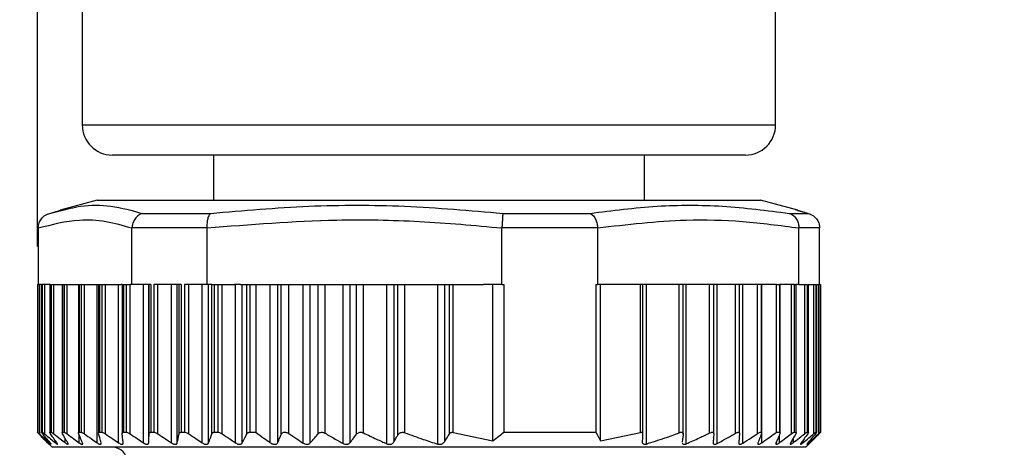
# Model space of a CAD drawing. Header units: millimetres. Extents: x 6 to 273, y 6 to 210.
# Tile 64 of 75: x 32 to 65, y 120 to 135. Entities that reach past the tile are written whole.
import ezdxf

# ---------------------------------------------------------------- set-up
doc = ezdxf.new("R2010")
doc.units = ezdxf.units.MM
doc.linetypes.add('SLD-Solid', pattern=[0])
doc.layers.add('DIMENSIONS', color=140, linetype='SLD-Solid', lineweight=25)
doc.styles.add('SLDTEXTSTYLE0', font='TXT', dxfattribs={"width": 0.7})
doc.dimstyles.new('SLDDIMSTYLE1', dxfattribs={"dimtxt": 2.158008, "dimasz": 3.302, "dimexe": 0, "dimexo": 0.0625, "dimgap": 0.539502, "dimtad": 0, "dimtih": 1, "dimtoh": 1, "dimdec": 1, "dimrnd": 1e-09, "dimzin": 12, "dimdsep": 46, "dimtxsty": 'SLDTEXTSTYLE0', "dimsah": 1, "dimcen": 0.09, "dimadec": 0, "dimazin": 3, "dimtfac": 1, "dimtdec": 1, "dimtofl": 0, "dimtmove": 0, "dimatfit": 3, "dimfxl": 0, "dimfrac": 2, "dimtolj": 1, "dimtzin": 12, "dimarcsym": 0})
doc.dimstyles.new('SLDDIMSTYLE3', dxfattribs={"dimtxt": 2.158008, "dimasz": 3.302, "dimexe": 0, "dimexo": 0.0625, "dimgap": 0.539502, "dimtad": 0, "dimtih": 1, "dimtoh": 1, "dimdec": 1, "dimrnd": 1e-09, "dimzin": 4, "dimdsep": 46, "dimtxsty": 'SLDTEXTSTYLE0', "dimsah": 1, "dimcen": 0.09, "dimadec": 0, "dimazin": 1, "dimtfac": 1, "dimtdec": 1, "dimtofl": 0, "dimtmove": 0, "dimatfit": 3, "dimfxl": 0, "dimfrac": 2, "dimtolj": 1, "dimtzin": 12, "dimarcsym": 0})

# ---------------------------------------------------------------- blocks, each defined once
blk = doc.blocks.new('_D_4')
at = {"layer": 'DIMENSIONS'}
for p, q in [((34.271, 156.609), (12.349, 156.609)), ((15.524, 156.609), (15.524, 138.294)), ((12.318, 134.381), (11.593, 134.381)), ((11.593, 134.381), (11.593, 130.951)), ((18.731, 134.381), (19.455, 134.381)), ((19.455, 134.381), (19.455, 130.951)), ((11.593, 130.951), (12.318, 130.951)), ((19.455, 130.951), (18.731, 130.951)), ((15.524, 112.852), (15.524, 130.468)), ((35.221, 112.852), (12.349, 112.852))]:
    blk.add_line(p, q, dxfattribs=at)
for points in [[(15.524, 156.609), (15.016, 153.307), (16.032, 153.307)], [(15.524, 112.852), (16.032, 116.154), (15.016, 116.154)]]:
    blk.add_solid(points, dxfattribs=at)
at = {"layer": 'DIMENSIONS', "char_height": 2.1167, "attachment_point": 1, "style": 'SLDTEXTSTYLE0'}
for s, insert in [('43.8', (12.318, 137.592)), ('1.72', (12.318, 133.68))]:
    blk.add_mtext(s, dxfattribs=dict(at, insert=insert))
blk = doc.blocks.new('_D_6')
at = {"layer": 'DIMENSIONS'}
for p, q in [((33.054, 119.682), (33.054, 113.614)), ((59.028, 119.682), (59.028, 103.01)), ((33.054, 112.09), (33.054, 103.01)), ((33.054, 101.486), (33.054, 86.432)), ((59.028, 101.486), (59.028, 86.432)), ((33.054, 89.607), (38.051, 89.607)), ((40.975, 89.607), (40.25, 89.607)), ((40.25, 89.607), (40.25, 86.177)), ((47.388, 89.607), (48.112, 89.607)), ((48.112, 89.607), (48.112, 86.177)), ((59.028, 89.607), (50.312, 89.607)), ((40.25, 86.177), (40.975, 86.177)), ((48.112, 86.177), (47.388, 86.177))]:
    blk.add_line(p, q, dxfattribs=at)
for points in [[(33.054, 89.607), (36.356, 89.099), (36.356, 90.115)], [(59.028, 89.607), (55.726, 90.115), (55.726, 89.099)]]:
    blk.add_solid(points, dxfattribs=at)
at = {"layer": 'DIMENSIONS', "char_height": 2.1167, "attachment_point": 1, "style": 'SLDTEXTSTYLE0'}
for s, insert in [('26.0', (40.975, 92.819)), ('1.02', (40.975, 88.906))]:
    blk.add_mtext(s, dxfattribs=dict(at, insert=insert))
blk = doc.blocks.new('_D_7')
at = {"layer": 'DIMENSIONS'}
for p, q in [((33.054, 157.371), (33.054, 174.614)), ((87.541, 154.822), (87.541, 174.614)), ((33.054, 171.439), (54.844, 171.439)), ((57.768, 171.439), (57.043, 171.439)), ((57.043, 171.439), (57.043, 168.009)), ((64.18, 171.439), (64.905, 171.439)), ((64.905, 171.439), (64.905, 168.009)), ((87.541, 171.439), (67.105, 171.439)), ((57.043, 168.009), (57.768, 168.009)), ((64.905, 168.009), (64.18, 168.009)), ((33.054, 127.122), (33.054, 155.847))]:
    blk.add_line(p, q, dxfattribs=at)
for points in [[(33.054, 171.439), (36.356, 170.931), (36.356, 171.947)], [(87.541, 171.439), (84.239, 171.947), (84.239, 170.931)]]:
    blk.add_solid(points, dxfattribs=at)
at = {"layer": 'DIMENSIONS', "char_height": 2.1167, "attachment_point": 1, "style": 'SLDTEXTSTYLE0'}
for s, insert in [('54.5', (57.768, 174.651)), ('2.15', (57.768, 170.738))]:
    blk.add_mtext(s, dxfattribs=dict(at, insert=insert))

msp = doc.modelspace()

# ---------------------------------------------------------------- linework, layer by layer
for p, q in [((34.541, 155.608), (34.541, 131.152)), ((57.541, 131.152), (57.541, 135.069)), ((34.541, 131.152), (57.541, 131.152)), ((56.541, 130.152), (35.541, 130.152)), ((38.891, 130.152), (38.891, 128.652)), ((53.191, 128.652), (53.191, 130.152)), ((35.041, 128.652), (33.807, 128.322)), ((35.041, 128.652), (35.586, 128.652)), ((35.586, 128.652), (57.041, 128.652)), ((58.276, 128.322), (57.041, 128.652)), ((33.882, 128.335), (33.376, 128.183)), ((33.459, 128.216), (33.814, 128.298)), ((36.537, 128.216), (38.804, 128.216)), ((48.491, 128.216), (51.386, 128.216)), ((57.996, 128.216), (58.624, 128.216)), ((58.513, 128.241), (58.201, 128.335)), ((58.624, 128.216), (58.269, 128.298)), ((58.707, 128.183), (58.666, 128.195)), ((33.082, 127.722), (33.082, 125.852)), ((36.19, 125.852), (36.19, 127.722)), ((38.676, 127.733), (36.191, 127.733)), ((38.677, 127.722), (38.677, 125.852)), ((48.462, 125.852), (48.462, 127.722)), ((51.636, 127.733), (48.463, 127.733)), ((51.637, 127.722), (51.637, 125.852)), ((59.001, 127.733), (58.313, 127.733)), ((58.313, 125.852), (58.313, 127.722)), ((59.001, 125.852), (59.001, 127.722)), ((33.054, 125.852), (33.054, 120.951)), ((33.057, 125.852), (33.054, 125.852)), ((33.057, 125.852), (33.057, 120.951)), ((33.057, 125.852), (33.057, 120.952)), ((33.057, 125.852), (33.065, 125.852)), ((33.057, 125.852), (33.057, 125.852)), ((33.065, 125.852), (33.065, 120.952)), ((33.127, 125.852), (33.065, 125.852)), ((33.127, 125.852), (33.127, 120.899)), ((33.192, 125.852), (33.127, 125.852)), ((33.192, 125.852), (33.192, 120.949)), ((33.194, 125.852), (33.192, 125.852)), ((33.194, 125.852), (33.194, 120.952)), ((33.194, 125.852), (33.217, 125.852)), ((33.217, 125.852), (33.217, 120.952)), ((33.293, 125.852), (33.217, 125.852)), ((33.293, 125.852), (33.293, 120.899)), ((33.466, 125.852), (33.293, 125.852)), ((33.466, 125.852), (33.466, 120.945)), ((33.473, 125.852), (33.466, 125.852)), ((33.473, 125.852), (33.473, 120.952)), ((33.473, 125.852), (33.51, 125.852)), ((33.51, 125.852), (33.51, 120.952)), ((33.51, 125.852), (33.598, 125.852)), ((33.598, 120.899), (33.598, 125.852)), ((33.598, 125.852), (33.876, 125.852)), ((33.876, 125.852), (33.876, 120.938)), ((33.876, 125.852), (33.889, 125.852)), ((33.889, 125.852), (33.889, 120.952)), ((33.889, 125.852), (33.94, 125.852)), ((33.94, 125.852), (33.94, 120.952)), ((33.94, 125.852), (34.04, 125.852)), ((34.04, 120.899), (34.04, 125.852)), ((34.04, 125.852), (34.416, 125.852)), ((34.416, 125.852), (34.416, 120.931)), ((34.416, 125.852), (34.438, 125.852)), ((34.438, 125.852), (34.438, 120.952)), ((34.438, 125.852), (34.502, 125.852)), ((34.502, 125.852), (34.502, 120.952)), ((34.502, 125.852), (34.613, 125.852)), ((34.613, 120.899), (34.613, 125.852)), ((34.613, 125.852), (35.035, 125.852)), ((35.035, 120.601), (35.035, 125.852)), ((35.035, 125.852), (35.082, 125.852)), ((35.082, 125.852), (35.082, 120.919)), ((35.082, 125.852), (35.114, 125.852)), ((35.114, 125.852), (35.114, 120.952)), ((35.114, 125.852), (35.192, 125.852)), ((35.192, 125.852), (35.192, 120.952)), ((35.192, 125.852), (35.312, 125.852)), ((35.312, 120.899), (35.312, 125.852)), ((35.312, 125.852), (35.747, 125.852)), ((35.747, 120.601), (35.747, 125.852)), ((35.747, 125.852), (35.835, 125.852)), ((35.866, 125.852), (35.835, 125.852)), ((35.866, 125.852), (35.866, 120.907)), ((35.866, 125.852), (35.91, 125.852)), ((35.91, 125.852), (35.91, 120.952)), ((35.91, 125.852), (36, 125.852)), ((36, 125.852), (36, 120.952)), ((36, 125.852), (36.128, 125.852)), ((36.128, 120.899), (36.128, 125.852)), ((36.128, 125.852), (36.14, 125.852)), ((36.19, 125.852), (36.14, 125.852)), ((36.817, 125.852), (36.19, 125.852)), ((36.572, 120.601), (36.572, 125.852)), ((36.746, 120.601), (36.746, 125.852)), ((36.759, 120.899), (36.759, 125.852)), ((36.817, 125.852), (36.817, 120.952)), ((37.825, 125.852), (36.918, 125.852)), ((36.918, 125.852), (36.918, 120.952)), ((37.053, 120.899), (37.053, 125.852)), ((37.5, 120.601), (37.5, 125.852)), ((37.693, 120.601), (37.693, 125.852)), ((37.753, 120.899), (37.753, 125.852)), ((37.825, 125.852), (37.825, 120.952)), ((38.677, 125.852), (37.936, 125.852)), ((37.936, 125.852), (37.936, 120.952)), ((38.076, 120.899), (38.076, 125.852)), ((38.522, 120.601), (38.522, 125.852)), ((38.835, 125.852), (38.677, 125.852)), ((38.732, 120.601), (38.732, 125.852)), ((38.835, 125.852), (38.838, 125.852)), ((38.838, 120.899), (38.838, 125.852)), ((38.838, 125.852), (38.923, 125.852)), ((38.923, 125.852), (38.923, 120.952)), ((38.923, 125.852), (39.042, 125.852)), ((39.042, 125.852), (39.042, 120.952)), ((39.042, 125.852), (39.187, 125.852)), ((39.187, 120.899), (39.187, 125.852)), ((39.187, 125.852), (39.597, 125.852)), ((39.796, 125.852), (39.597, 125.852)), ((39.626, 120.601), (39.626, 125.852)), ((39.796, 125.852), (39.851, 125.852)), ((39.851, 120.601), (39.851, 125.852)), ((39.851, 125.852), (40.002, 125.852)), ((40.002, 120.899), (40.002, 125.852)), ((40.002, 125.852), (40.099, 125.852)), ((40.099, 125.852), (40.099, 120.952)), ((40.099, 125.852), (40.299, 125.852)), ((40.299, 125.852), (40.299, 120.952)), ((40.299, 125.852), (40.779, 125.852)), ((40.779, 120.605), (40.779, 125.852)), ((40.779, 125.852), (41.031, 125.852)), ((41.031, 120.619), (41.031, 125.852)), ((41.031, 125.852), (41.139, 125.852)), ((41.139, 120.881), (41.139, 125.852)), ((41.139, 125.852), (41.391, 125.852)), ((41.391, 120.907), (41.391, 125.852)), ((41.391, 125.852), (41.873, 125.852)), ((41.873, 120.593), (41.873, 125.852)), ((41.873, 125.852), (42.103, 125.852)), ((42.103, 120.596), (42.103, 125.852)), ((42.103, 125.852), (42.367, 125.852)), ((42.367, 120.904), (42.367, 125.852)), ((42.367, 125.852), (42.597, 125.852)), ((42.597, 120.919), (42.597, 125.852)), ((42.597, 125.852), (43.198, 125.852)), ((43.198, 120.581), (43.198, 125.852)), ((43.198, 125.852), (43.427, 125.852)), ((43.427, 120.61), (43.427, 125.852)), ((43.427, 125.852), (43.641, 125.852)), ((43.641, 120.89), (43.641, 125.852)), ((43.641, 125.852), (43.871, 125.852)), ((43.871, 120.929), (43.871, 125.852)), ((43.871, 125.852), (44.646, 125.852)), ((44.646, 120.57), (44.646, 125.852)), ((44.646, 125.852), (44.885, 125.852)), ((44.885, 120.641), (44.885, 125.852)), ((44.885, 125.852), (45.007, 125.852)), ((45.007, 120.859), (45.007, 125.852)), ((45.007, 125.852), (45.246, 125.852)), ((45.246, 120.938), (45.246, 125.852)), ((45.246, 125.852), (46.335, 125.852)), ((46.335, 120.561), (46.335, 125.852)), ((46.335, 125.852), (46.565, 125.852)), ((46.565, 120.649), (46.565, 125.852)), ((46.565, 125.852), (46.726, 125.852)), ((46.726, 120.902), (46.726, 125.852)), ((46.726, 125.852), (46.84, 125.852)), ((46.84, 120.949), (46.84, 125.852)), ((46.84, 125.852), (47.847, 125.852)), ((48.462, 125.852), (47.847, 125.852)), ((48.165, 120.67), (48.165, 125.852)), ((48.462, 125.852), (48.522, 125.852)), ((48.522, 125.852), (48.522, 120.952)), ((51.581, 125.852), (51.637, 125.852)), ((51.581, 125.852), (51.581, 120.952)), ((52.056, 125.852), (51.637, 125.852)), ((51.738, 120.67), (51.738, 125.852)), ((53.063, 125.852), (52.056, 125.852)), ((53.063, 120.949), (53.063, 125.852)), ((53.132, 125.852), (53.063, 125.852)), ((53.132, 120.902), (53.132, 125.852)), ((53.253, 125.852), (53.132, 125.852)), ((53.253, 120.561), (53.253, 125.852)), ((54.343, 125.852), (53.253, 125.852)), ((54.343, 120.938), (54.343, 125.852)), ((54.48, 125.852), (54.343, 125.852)), ((54.48, 120.881), (54.48, 125.852)), ((54.578, 125.852), (54.48, 125.852)), ((54.578, 120.57), (54.578, 125.852)), ((55.353, 125.852), (54.578, 125.852)), ((55.353, 120.929), (55.353, 125.852)), ((55.491, 125.852), (55.353, 125.852)), ((55.491, 120.896), (55.491, 125.852)), ((55.607, 125.852), (55.491, 125.852)), ((55.607, 120.581), (55.607, 125.852)), ((56.207, 125.852), (55.607, 125.852)), ((56.207, 120.919), (56.207, 125.852)), ((56.345, 125.852), (56.207, 125.852)), ((56.345, 120.91), (56.345, 125.852)), ((56.456, 125.852), (56.345, 125.852)), ((56.456, 120.593), (56.456, 125.852)), ((56.938, 125.852), (56.456, 125.852)), ((56.938, 120.907), (56.938, 125.852)), ((57.076, 125.852), (56.938, 125.852)), ((57.076, 120.922), (57.076, 125.852)), ((57.086, 125.852), (57.076, 125.852)), ((57.086, 120.605), (57.086, 125.852)), ((57.566, 125.852), (57.086, 125.852)), ((57.566, 120.952), (57.566, 125.852)), ((57.566, 125.852), (57.668, 125.852)), ((57.668, 125.852), (57.668, 120.952)), ((57.689, 125.852), (57.668, 125.852)), ((57.689, 120.931), (57.689, 125.852)), ((58.062, 125.852), (57.689, 125.852)), ((58.062, 125.852), (58.062, 120.899)), ((58.162, 125.852), (58.062, 125.852)), ((58.162, 125.852), (58.162, 120.952)), ((58.162, 125.852), (58.212, 125.852)), ((58.212, 125.852), (58.212, 120.952)), ((58.225, 125.852), (58.212, 125.852)), ((58.225, 120.938), (58.225, 125.852)), ((58.313, 125.852), (58.225, 125.852)), ((58.313, 125.852), (58.587, 125.852)), ((58.499, 125.852), (58.499, 120.899)), ((58.587, 125.852), (58.587, 120.952)), ((58.623, 125.852), (58.874, 125.852)), ((58.623, 125.852), (58.623, 120.952)), ((58.63, 120.946), (58.63, 125.852)), ((58.799, 125.852), (58.799, 120.899)), ((58.874, 125.852), (58.874, 120.952)), ((58.896, 125.852), (59.001, 125.852)), ((58.896, 125.852), (58.896, 120.952)), ((58.898, 120.948), (58.898, 125.852)), ((58.96, 125.852), (58.96, 120.899)), ((59.021, 125.852), (59.001, 125.852)), ((59.021, 125.852), (59.021, 120.952)), ((59.021, 125.852), (59.028, 125.852)), ((59.028, 125.852), (59.028, 120.952)), ((59.029, 125.852), (59.028, 125.852)), ((59.029, 120.951), (59.029, 125.852)), ((33.057, 120.952), (33.065, 120.952)), ((33.194, 120.952), (33.217, 120.952)), ((33.473, 120.952), (33.51, 120.952)), ((33.889, 120.952), (33.94, 120.952)), ((34.438, 120.952), (34.502, 120.952)), ((34.444, 120.601), (34.444, 120.851)), ((35.114, 120.952), (35.192, 120.952)), ((35.91, 120.952), (36, 120.952)), ((36.817, 120.952), (36.918, 120.952)), ((37.825, 120.952), (37.936, 120.952)), ((38.923, 120.952), (39.042, 120.952)), ((40.099, 120.952), (40.299, 120.952)), ((46.84, 120.949), (48.165, 120.67)), ((48.522, 120.952), (51.581, 120.952)), ((51.738, 120.67), (53.063, 120.949)), ((57.566, 120.952), (57.668, 120.952)), ((57.658, 120.846), (57.658, 120.601)), ((58.162, 120.952), (58.212, 120.952)), ((58.587, 120.952), (58.623, 120.952)), ((58.874, 120.952), (58.896, 120.952)), ((58.896, 120.952), (58.897, 120.948)), ((59.021, 120.952), (59.028, 120.952)), ((33.439, 120.555), (33.541, 120.452)), ((33.452, 120.633), (33.452, 120.601)), ((33.648, 120.677), (33.648, 120.601)), ((33.98, 120.601), (33.98, 120.741)), ((54.442, 120.641), (54.443, 120.621)), ((58.118, 120.738), (58.118, 120.601)), ((58.445, 120.675), (58.445, 120.601)), ((58.541, 120.452), (58.644, 120.555)), ((58.636, 120.632), (58.636, 120.601)), ((34.161, 120.452), (33.541, 120.452)), ((58.541, 120.452), (34.161, 120.452))]:
    msp.add_line(p, q)
at = {"flags": 128}
msp.add_lwpolyline([(53.131, 120.902), (53.123, 120.76), (53.116, 120.649)], dxfattribs=at)
for centre, radius, start, end in [((35.541, 131.152), 1, 180.0004, 269.9997), ((56.541, 131.152), 1, 269.9998, 0.0003), ((35.541, 119.952), 0.5, 0.0005, 89.9997)]:
    msp.add_arc(centre, radius, start, end)
for points, knots in [([(33.814, 128.298), (34.036, 128.359), (34.584, 128.508), (35.524, 128.495), (36.193, 128.31), (36.537, 128.216)], [0, 0, 0, 0, 0.249217, 0.613755, 1, 1, 1, 1]), ([(38.804, 128.216), (39.888, 128.311), (42.026, 128.5), (45.267, 128.5), (47.407, 128.311), (48.491, 128.216)], [0, 0, 0, 0, 0.3361345, 0.6634346, 1, 1, 1, 1]), ([(51.386, 128.216), (52.127, 128.311), (53.585, 128.499), (55.805, 128.5), (57.259, 128.311), (57.996, 128.216)], [0, 0, 0, 0, 0.33758, 0.66421, 1, 1, 1, 1]), ([(33.082, 127.733), (33.085, 127.777), (33.093, 127.872), (33.16, 128.013), (33.281, 128.147), (33.398, 128.192), (33.459, 128.216)], [0, 0, 0, 0, 0.201097, 0.4345741, 0.7008213, 1, 1, 1, 1]), ([(36.537, 128.216), (36.482, 128.191), (36.375, 128.144), (36.268, 128.01), (36.206, 127.871), (36.195, 127.777), (36.191, 127.733)], [0, 0, 0, 0, 0.2833746, 0.5488479, 0.7900687, 1, 1, 1, 1]), ([(38.804, 128.216), (38.78, 128.189), (38.724, 128.128), (38.692, 128), (38.674, 127.867), (38.676, 127.776), (38.676, 127.733)], [0, 0, 0, 0, 0.211767, 0.472615, 0.745977, 1, 1, 1, 1]), ([(48.491, 128.216), (48.49, 128.187), (48.486, 128.116), (48.479, 127.999), (48.471, 127.866), (48.465, 127.776), (48.463, 127.733)], [0, 0, 0, 0, 0.1770088, 0.4406828, 0.7294695, 1, 1, 1, 1]), ([(51.386, 128.216), (51.426, 128.19), (51.507, 128.136), (51.577, 128.005), (51.623, 127.869), (51.632, 127.777), (51.636, 127.733)], [0, 0, 0, 0, 0.244935, 0.50812, 0.767116, 1, 1, 1, 1]), ([(57.996, 128.216), (58.05, 128.191), (58.154, 128.144), (58.253, 128.01), (58.307, 127.87), (58.311, 127.777), (58.313, 127.733)], [0, 0, 0, 0, 0.282606, 0.546251, 0.787245, 1, 1, 1, 1]), ([(58.624, 128.216), (58.685, 128.192), (58.802, 128.147), (58.922, 128.013), (58.99, 127.872), (58.998, 127.777), (59.001, 127.733)], [0, 0, 0, 0, 0.29918, 0.565423, 0.798901, 1, 1, 1, 1]), ([(36.19, 127.722), (35.903, 127.805), (35.335, 127.968), (34.27, 128.03), (33.534, 127.839), (33.082, 127.722)], [0, 0, 0, 0, 0.283377, 0.5594792, 1, 1, 1, 1]), ([(33.082, 127.722), (33.082, 127.724), (33.082, 127.728), (33.082, 127.731), (33.082, 127.733)], [0, 0, 0, 0, 0.560225, 1, 1, 1, 1]), ([(36.191, 127.733), (36.191, 127.731), (36.19, 127.727), (36.19, 127.724), (36.19, 127.722)], [0, 0, 0, 0, 0.559867, 1, 1, 1, 1]), ([(38.677, 127.722), (38.677, 127.724), (38.677, 127.728), (38.677, 127.731), (38.676, 127.733)], [0, 0, 0, 0, 0.560082, 1, 1, 1, 1]), ([(48.462, 127.722), (47.551, 127.805), (45.728, 127.97), (42.456, 128.029), (40.111, 127.839), (38.677, 127.722)], [0, 0, 0, 0, 0.280127, 0.560023, 1, 1, 1, 1]), ([(48.463, 127.733), (48.462, 127.731), (48.462, 127.727), (48.462, 127.724), (48.462, 127.722)], [0, 0, 0, 0, 0.559963, 1, 1, 1, 1]), ([(51.637, 127.722), (51.636, 127.724), (51.636, 127.728), (51.636, 127.731), (51.636, 127.733)], [0, 0, 0, 0, 0.560066, 1, 1, 1, 1]), ([(58.313, 127.722), (57.692, 127.805), (56.451, 127.969), (54.212, 128.029), (52.614, 127.839), (51.637, 127.722)], [0, 0, 0, 0, 0.2805575, 0.5599534, 1, 1, 1, 1]), ([(58.313, 127.733), (58.313, 127.731), (58.313, 127.727), (58.313, 127.724), (58.313, 127.722)], [0, 0, 0, 0, 0.5598123, 1, 1, 1, 1]), ([(59.001, 127.722), (59.001, 127.724), (59.001, 127.728), (59.001, 127.731), (59.001, 127.733)], [0, 0, 0, 0, 0.560225, 1, 1, 1, 1]), ([(33.055, 120.952), (33.056, 120.95), (33.062, 120.941), (33.079, 120.924), (33.094, 120.908), (33.102, 120.899)], [0, 0, 0, 0, 0.1162279, 0.4674717, 1, 1, 1, 1]), ([(33.104, 120.899), (33.094, 120.91), (33.079, 120.926), (33.062, 120.943), (33.058, 120.951), (33.057, 120.952)], [0, 0, 0, 0, 0.624643, 0.935539, 1, 1, 1, 1]), ([(33.065, 120.952), (33.068, 120.95), (33.08, 120.943), (33.1, 120.924), (33.117, 120.908), (33.127, 120.899)], [0, 0, 0, 0, 0.149883, 0.49931, 1, 1, 1, 1]), ([(33.102, 120.899), (33.157, 120.843), (33.253, 120.743), (33.351, 120.644), (33.393, 120.601)], [0, 0, 0, 0, 0.560737, 1, 1, 1, 1]), ([(33.394, 120.601), (33.34, 120.656), (33.243, 120.755), (33.147, 120.855), (33.104, 120.899)], [0, 0, 0, 0, 0.559258, 1, 1, 1, 1]), ([(33.127, 120.899), (33.187, 120.843), (33.295, 120.743), (33.404, 120.644), (33.452, 120.601)], [0, 0, 0, 0, 0.560536, 1, 1, 1, 1]), ([(33.227, 120.899), (33.22, 120.909), (33.209, 120.925), (33.189, 120.944), (33.194, 120.951), (33.194, 120.952)], [0, 0, 0, 0, 0.634426, 0.929452, 1, 1, 1, 1]), ([(33.217, 120.952), (33.222, 120.95), (33.237, 120.944), (33.262, 120.924), (33.281, 120.908), (33.293, 120.899)], [0, 0, 0, 0, 0.182742, 0.529251, 1, 1, 1, 1]), ([(33.479, 120.601), (33.432, 120.656), (33.347, 120.755), (33.264, 120.855), (33.227, 120.899)], [0, 0, 0, 0, 0.559007, 1, 1, 1, 1]), ([(33.293, 120.899), (33.359, 120.843), (33.477, 120.743), (33.596, 120.644), (33.648, 120.601)], [0, 0, 0, 0, 0.560383, 1, 1, 1, 1]), ([(33.49, 120.899), (33.484, 120.909), (33.475, 120.922), (33.462, 120.947), (33.47, 120.951), (33.473, 120.952)], [0, 0, 0, 0, 0.606038, 0.880074, 1, 1, 1, 1]), ([(33.702, 120.601), (33.663, 120.656), (33.591, 120.755), (33.521, 120.855), (33.49, 120.899)], [0, 0, 0, 0, 0.558717, 1, 1, 1, 1]), ([(33.51, 120.952), (33.517, 120.95), (33.535, 120.945), (33.564, 120.925), (33.586, 120.908), (33.598, 120.899)], [0, 0, 0, 0, 0.210166, 0.554352, 1, 1, 1, 1]), ([(33.598, 120.899), (33.669, 120.843), (33.796, 120.743), (33.924, 120.644), (33.98, 120.601)], [0, 0, 0, 0, 0.560256, 1, 1, 1, 1]), ([(33.891, 120.899), (33.885, 120.909), (33.877, 120.923), (33.874, 120.949), (33.885, 120.951), (33.889, 120.952)], [0, 0, 0, 0, 0.557562, 0.82253, 1, 1, 1, 1]), ([(34.061, 120.601), (34.029, 120.656), (33.972, 120.755), (33.915, 120.855), (33.891, 120.899)], [0, 0, 0, 0, 0.558393, 1, 1, 1, 1]), ([(33.94, 120.952), (33.949, 120.95), (33.97, 120.946), (34.003, 120.925), (34.027, 120.908), (34.04, 120.899)], [0, 0, 0, 0, 0.23254, 0.574985, 1, 1, 1, 1]), ([(34.04, 120.899), (34.115, 120.843), (34.249, 120.743), (34.385, 120.644), (34.444, 120.601)], [0, 0, 0, 0, 0.560157, 1, 1, 1, 1]), ([(34.424, 120.899), (34.42, 120.909), (34.413, 120.925), (34.42, 120.95), (34.432, 120.952), (34.438, 120.952)], [0, 0, 0, 0, 0.501967, 0.773608, 1, 1, 1, 1]), ([(34.55, 120.601), (34.527, 120.656), (34.484, 120.755), (34.443, 120.855), (34.424, 120.899)], [0, 0, 0, 0, 0.558064, 1, 1, 1, 1]), ([(34.502, 120.952), (34.513, 120.95), (34.537, 120.946), (34.574, 120.926), (34.599, 120.908), (34.613, 120.899)], [0, 0, 0, 0, 0.251077, 0.592132, 1, 1, 1, 1]), ([(34.613, 120.899), (34.692, 120.843), (34.832, 120.743), (34.973, 120.644), (35.035, 120.601)], [0, 0, 0, 0, 0.560089, 1, 1, 1, 1]), ([(35.084, 120.919), (35.083, 120.923), (35.081, 120.934), (35.094, 120.951), (35.107, 120.952), (35.114, 120.952)], [0, 0, 0, 0, 0.2356757, 0.6359409, 1, 1, 1, 1]), ([(35.166, 120.601), (35.151, 120.656), (35.124, 120.755), (35.097, 120.855), (35.085, 120.899)], [0, 0, 0, 0, 0.557758, 1, 1, 1, 1]), ([(35.192, 120.952), (35.203, 120.95), (35.23, 120.946), (35.27, 120.926), (35.297, 120.908), (35.312, 120.899)], [0, 0, 0, 0, 0.266612, 0.606648, 1, 1, 1, 1]), ([(35.312, 120.899), (35.393, 120.843), (35.538, 120.743), (35.683, 120.644), (35.747, 120.601)], [0, 0, 0, 0, 0.560044, 1, 1, 1, 1]), ([(35.866, 120.899), (35.866, 120.91), (35.865, 120.93), (35.886, 120.951), (35.902, 120.952), (35.91, 120.952)], [0, 0, 0, 0, 0.412209, 0.716842, 1, 1, 1, 1]), ([(35.9, 120.601), (35.894, 120.656), (35.882, 120.756), (35.871, 120.855), (35.866, 120.899)], [0, 0, 0, 0, 0.557561, 1, 1, 1, 1]), ([(36, 120.952), (36.013, 120.951), (36.042, 120.947), (36.085, 120.927), (36.113, 120.908), (36.128, 120.899)], [0, 0, 0, 0, 0.280014, 0.619123, 1, 1, 1, 1]), ([(36.128, 120.899), (36.211, 120.843), (36.358, 120.743), (36.507, 120.644), (36.572, 120.601)], [0, 0, 0, 0, 0.560007, 1, 1, 1, 1]), ([(36.746, 120.601), (36.748, 120.656), (36.753, 120.756), (36.757, 120.855), (36.759, 120.899)], [0, 0, 0, 0, 0.557523, 1, 1, 1, 1]), ([(36.759, 120.899), (36.761, 120.911), (36.764, 120.932), (36.79, 120.951), (36.808, 120.952), (36.817, 120.952)], [0, 0, 0, 0, 0.386668, 0.70555, 1, 1, 1, 1]), ([(36.918, 120.952), (36.932, 120.951), (36.963, 120.947), (37.008, 120.927), (37.038, 120.909), (37.053, 120.899)], [0, 0, 0, 0, 0.291707, 0.630018, 1, 1, 1, 1]), ([(37.053, 120.899), (37.136, 120.843), (37.285, 120.743), (37.434, 120.644), (37.5, 120.601)], [0, 0, 0, 0, 0.559999, 1, 1, 1, 1]), ([(37.693, 120.601), (37.705, 120.656), (37.725, 120.755), (37.744, 120.855), (37.753, 120.899)], [0, 0, 0, 0, 0.557654, 1, 1, 1, 1]), ([(37.753, 120.899), (37.757, 120.911), (37.765, 120.933), (37.795, 120.95), (37.815, 120.952), (37.825, 120.952)], [0, 0, 0, 0, 0.37214, 0.701309, 1, 1, 1, 1]), ([(37.936, 120.952), (37.951, 120.951), (37.983, 120.947), (38.031, 120.927), (38.061, 120.909), (38.076, 120.899)], [0, 0, 0, 0, 0.302166, 0.639737, 1, 1, 1, 1]), ([(38.076, 120.899), (38.159, 120.843), (38.307, 120.743), (38.457, 120.644), (38.522, 120.601)], [0, 0, 0, 0, 0.560005, 1, 1, 1, 1]), ([(38.732, 120.601), (38.752, 120.656), (38.788, 120.755), (38.823, 120.855), (38.838, 120.899)], [0, 0, 0, 0, 0.557912, 1, 1, 1, 1]), ([(38.838, 120.899), (38.844, 120.911), (38.856, 120.933), (38.89, 120.95), (38.912, 120.952), (38.923, 120.952)], [0, 0, 0, 0, 0.3654202, 0.7015072, 1, 1, 1, 1]), ([(39.042, 120.952), (39.058, 120.951), (39.092, 120.947), (39.141, 120.928), (39.171, 120.909), (39.187, 120.899)], [0, 0, 0, 0, 0.311628, 0.648466, 1, 1, 1, 1]), ([(39.187, 120.899), (39.268, 120.843), (39.415, 120.743), (39.562, 120.644), (39.626, 120.601)], [0, 0, 0, 0, 0.560024, 1, 1, 1, 1]), ([(39.851, 120.601), (39.88, 120.656), (39.93, 120.755), (39.98, 120.855), (40.002, 120.899)], [0, 0, 0, 0, 0.558245, 1, 1, 1, 1]), ([(40.002, 120.899), (40.01, 120.911), (40.026, 120.934), (40.063, 120.95), (40.088, 120.952), (40.099, 120.952)], [0, 0, 0, 0, 0.363863, 0.704389, 1, 1, 1, 1]), ([(40.299, 120.952), (40.388, 120.887), (40.548, 120.77), (40.709, 120.655), (40.779, 120.605)], [0, 0, 0, 0, 0.560221, 1, 1, 1, 1]), ([(41.031, 120.619), (41.052, 120.668), (41.088, 120.755), (41.123, 120.842), (41.139, 120.881)], [0, 0, 0, 0, 0.559081, 1, 1, 1, 1]), ([(41.139, 120.881), (41.148, 120.896), (41.163, 120.924), (41.207, 120.948), (41.255, 120.955), (41.304, 120.948), (41.35, 120.932), (41.378, 120.915), (41.391, 120.907)], [0, 0, 0, 0, 0.174423, 0.323846, 0.499199, 0.665854, 0.83539, 1, 1, 1, 1]), ([(41.391, 120.907), (41.481, 120.848), (41.641, 120.742), (41.802, 120.638), (41.873, 120.593)], [0, 0, 0, 0, 0.560096, 1, 1, 1, 1]), ([(42.103, 120.596), (42.153, 120.653), (42.241, 120.755), (42.329, 120.858), (42.367, 120.904)], [0, 0, 0, 0, 0.558751, 1, 1, 1, 1]), ([(42.367, 120.904), (42.379, 120.915), (42.402, 120.937), (42.449, 120.952), (42.497, 120.954), (42.547, 120.943), (42.579, 120.929), (42.595, 120.92), (42.597, 120.919)], [0, 0, 0, 0, 0.191228, 0.373919, 0.579079, 0.77281, 0.974992, 1, 1, 1, 1]), ([(42.597, 120.919), (42.709, 120.854), (42.908, 120.74), (43.109, 120.629), (43.198, 120.581)], [0, 0, 0, 0, 0.560141, 1, 1, 1, 1]), ([(43.427, 120.61), (43.467, 120.662), (43.539, 120.755), (43.61, 120.849), (43.641, 120.89)], [0, 0, 0, 0, 0.559242, 1, 1, 1, 1]), ([(43.641, 120.89), (43.654, 120.903), (43.678, 120.929), (43.728, 120.949), (43.779, 120.954), (43.828, 120.947), (43.857, 120.935), (43.871, 120.929)], [0, 0, 0, 0, 0.2172, 0.411209, 0.62716, 0.822152, 1, 1, 1, 1]), ([(43.871, 120.929), (44.015, 120.86), (44.271, 120.736), (44.532, 120.621), (44.646, 120.57)], [0, 0, 0, 0, 0.560182, 1, 1, 1, 1]), ([(44.885, 120.641), (44.908, 120.682), (44.949, 120.755), (44.989, 120.827), (45.007, 120.859)], [0, 0, 0, 0, 0.55969, 1, 1, 1, 1]), ([(45.007, 120.859), (45.023, 120.881), (45.05, 120.917), (45.108, 120.945), (45.161, 120.954), (45.209, 120.951), (45.235, 120.942), (45.246, 120.938)], [0, 0, 0, 0, 0.291308, 0.481305, 0.690588, 0.876126, 1, 1, 1, 1]), ([(45.246, 120.938), (45.448, 120.862), (45.807, 120.726), (46.174, 120.611), (46.335, 120.561)], [0, 0, 0, 0, 0.560204, 1, 1, 1, 1]), ([(46.565, 120.649), (46.595, 120.696), (46.649, 120.78), (46.702, 120.865), (46.726, 120.902)], [0, 0, 0, 0, 0.559758, 1, 1, 1, 1]), ([(46.726, 120.902), (46.734, 120.913), (46.749, 120.932), (46.778, 120.946), (46.803, 120.953), (46.825, 120.953), (46.837, 120.95), (46.84, 120.949)], [0, 0, 0, 0, 0.316171, 0.527287, 0.718797, 0.913599, 1, 1, 1, 1]), ([(48.165, 120.67), (48.232, 120.722), (48.351, 120.816), (48.47, 120.911), (48.522, 120.952)], [0, 0, 0, 0, 0.559756, 1, 1, 1, 1]), ([(51.581, 120.952), (51.61, 120.899), (51.662, 120.805), (51.715, 120.711), (51.738, 120.67)], [0, 0, 0, 0, 0.561492, 1, 1, 1, 1]), ([(53.063, 120.949), (53.071, 120.951), (53.085, 120.954), (53.106, 120.95), (53.128, 120.935), (53.13, 120.916), (53.131, 120.902)], [0, 0, 0, 0, 0.243219, 0.447985, 0.619676, 1, 1, 1, 1]), ([(53.253, 120.561), (53.458, 120.626), (53.825, 120.742), (54.184, 120.878), (54.343, 120.938)], [0, 0, 0, 0, 0.5596, 1, 1, 1, 1]), ([(54.343, 120.938), (54.357, 120.943), (54.384, 120.952), (54.423, 120.954), (54.455, 120.943), (54.478, 120.916), (54.482, 120.884), (54.479, 120.864), (54.478, 120.859)], [0, 0, 0, 0, 0.225241, 0.416914, 0.563996, 0.70123, 0.926334, 1, 1, 1, 1]), ([(54.478, 120.859), (54.472, 120.818), (54.459, 120.746), (54.447, 120.673), (54.442, 120.641)], [0, 0, 0, 0, 0.560498, 1, 1, 1, 1]), ([(54.578, 120.57), (54.723, 120.635), (54.984, 120.75), (55.24, 120.874), (55.353, 120.929)], [0, 0, 0, 0, 0.55975, 1, 1, 1, 1]), ([(55.353, 120.929), (55.368, 120.935), (55.395, 120.948), (55.434, 120.954), (55.466, 120.949), (55.49, 120.925), (55.49, 120.903), (55.49, 120.89)], [0, 0, 0, 0, 0.266855, 0.492125, 0.65197, 0.78571, 1, 1, 1, 1]), ([(55.49, 120.89), (55.486, 120.837), (55.479, 120.744), (55.472, 120.651), (55.469, 120.61)], [0, 0, 0, 0, 0.561697, 1, 1, 1, 1]), ([(55.607, 120.581), (55.719, 120.643), (55.921, 120.753), (56.12, 120.868), (56.207, 120.919)], [0, 0, 0, 0, 0.559834, 1, 1, 1, 1]), ([(56.207, 120.919), (56.223, 120.927), (56.251, 120.942), (56.291, 120.953), (56.323, 120.952), (56.345, 120.932), (56.345, 120.915), (56.345, 120.904)], [0, 0, 0, 0, 0.297461, 0.546069, 0.707049, 0.827327, 1, 1, 1, 1]), ([(56.345, 120.904), (56.34, 120.846), (56.331, 120.743), (56.322, 120.641), (56.318, 120.596)], [0, 0, 0, 0, 0.563062, 1, 1, 1, 1]), ([(56.456, 120.593), (56.546, 120.651), (56.708, 120.754), (56.868, 120.86), (56.938, 120.907)], [0, 0, 0, 0, 0.559889, 1, 1, 1, 1]), ([(56.938, 120.907), (56.954, 120.917), (56.982, 120.934), (57.022, 120.95), (57.052, 120.955), (57.074, 120.942), (57.078, 120.913), (57.071, 120.894), (57.066, 120.881)], [0, 0, 0, 0, 0.2754459, 0.4720655, 0.6141534, 0.7040153, 0.8056867, 1, 1, 1, 1]), ([(57.066, 120.881), (57.046, 120.832), (57.01, 120.745), (56.974, 120.657), (56.958, 120.619)], [0, 0, 0, 0, 0.560927, 1, 1, 1, 1]), ([(57.086, 120.605), (57.176, 120.669), (57.337, 120.784), (57.496, 120.901), (57.566, 120.952)], [0, 0, 0, 0, 0.559791, 1, 1, 1, 1]), ([(57.681, 120.899), (57.657, 120.843), (57.615, 120.743), (57.572, 120.644), (57.553, 120.601)], [0, 0, 0, 0, 0.561936, 1, 1, 1, 1]), ([(57.658, 120.601), (57.734, 120.656), (57.869, 120.755), (58.003, 120.855), (58.062, 120.899)], [0, 0, 0, 0, 0.559836, 1, 1, 1, 1]), ([(57.668, 120.952), (57.675, 120.951), (57.689, 120.948), (57.69, 120.922), (57.684, 120.908), (57.681, 120.899)], [0, 0, 0, 0, 0.279221, 0.565962, 1, 1, 1, 1]), ([(58.21, 120.899), (58.178, 120.843), (58.121, 120.743), (58.063, 120.644), (58.038, 120.601)], [0, 0, 0, 0, 0.561593, 1, 1, 1, 1]), ([(58.062, 120.899), (58.077, 120.91), (58.103, 120.928), (58.137, 120.948), (58.155, 120.951), (58.162, 120.952)], [0, 0, 0, 0, 0.505913, 0.834345, 1, 1, 1, 1]), ([(58.118, 120.601), (58.189, 120.656), (58.317, 120.755), (58.443, 120.855), (58.499, 120.899)], [0, 0, 0, 0, 0.559744, 1, 1, 1, 1]), ([(58.212, 120.952), (58.217, 120.95), (58.229, 120.946), (58.221, 120.921), (58.214, 120.907), (58.21, 120.899)], [0, 0, 0, 0, 0.218043, 0.515679, 1, 1, 1, 1]), ([(58.605, 120.899), (58.565, 120.843), (58.495, 120.743), (58.423, 120.644), (58.391, 120.601)], [0, 0, 0, 0, 0.561275, 1, 1, 1, 1]), ([(58.445, 120.601), (58.511, 120.656), (58.63, 120.755), (58.747, 120.855), (58.799, 120.899)], [0, 0, 0, 0, 0.559615, 1, 1, 1, 1]), ([(58.499, 120.899), (58.513, 120.91), (58.537, 120.928), (58.566, 120.947), (58.582, 120.951), (58.587, 120.952)], [0, 0, 0, 0, 0.528819, 0.853874, 1, 1, 1, 1]), ([(58.623, 120.952), (58.626, 120.95), (58.634, 120.943), (58.619, 120.921), (58.611, 120.908), (58.605, 120.899)], [0, 0, 0, 0, 0.1519221, 0.4721109, 1, 1, 1, 1]), ([(58.863, 120.899), (58.816, 120.843), (58.732, 120.743), (58.647, 120.644), (58.609, 120.601)], [0, 0, 0, 0, 0.5609801, 1, 1, 1, 1]), ([(58.636, 120.601), (58.696, 120.656), (58.805, 120.755), (58.912, 120.855), (58.96, 120.899)], [0, 0, 0, 0, 0.559456, 1, 1, 1, 1]), ([(58.98, 120.899), (58.926, 120.843), (58.83, 120.743), (58.732, 120.644), (58.689, 120.601)], [0, 0, 0, 0, 0.560741, 1, 1, 1, 1]), ([(58.799, 120.899), (58.812, 120.91), (58.833, 120.927), (58.858, 120.946), (58.871, 120.951), (58.874, 120.952)], [0, 0, 0, 0, 0.5566834, 0.8779891, 1, 1, 1, 1]), ([(58.897, 120.945), (58.893, 120.939), (58.883, 120.923), (58.871, 120.908), (58.863, 120.899)], [0, 0, 0, 0, 0.384983, 1, 1, 1, 1]), ([(58.96, 120.899), (58.971, 120.91), (58.99, 120.926), (59.01, 120.945), (59.019, 120.951), (59.021, 120.952)], [0, 0, 0, 0, 0.590146, 0.907187, 1, 1, 1, 1]), ([(59.028, 120.952), (59.027, 120.95), (59.021, 120.941), (59.004, 120.924), (58.989, 120.908), (58.98, 120.899)], [0, 0, 0, 0, 0.116258, 0.467469, 1, 1, 1, 1]), ([(33.393, 120.601), (33.403, 120.591), (33.418, 120.576), (33.433, 120.56), (33.439, 120.555), (33.439, 120.555)], [0, 0, 0, 0, 0.659223, 0.991201, 1, 1, 1, 1]), ([(33.44, 120.554), (33.44, 120.554), (33.444, 120.55), (33.422, 120.572), (33.414, 120.581), (33.4, 120.594), (33.394, 120.601)], [0, 0, 0, 0, 0.015613, 0.219208, 0.63453, 1, 1, 1, 1]), ([(33.452, 120.601), (33.464, 120.591), (33.483, 120.575), (33.498, 120.558), (33.518, 120.551), (33.504, 120.57), (33.495, 120.582), (33.485, 120.595), (33.479, 120.601)], [0, 0, 0, 0, 0.332235, 0.514142, 0.572272, 0.651634, 0.833705, 1, 1, 1, 1]), ([(33.648, 120.601), (33.661, 120.59), (33.683, 120.573), (33.704, 120.558), (33.727, 120.549), (33.725, 120.569), (33.715, 120.582), (33.706, 120.595), (33.702, 120.601)], [0, 0, 0, 0, 0.33855, 0.538243, 0.630045, 0.697765, 0.853489, 1, 1, 1, 1]), ([(33.98, 120.601), (33.994, 120.59), (34.018, 120.573), (34.046, 120.557), (34.071, 120.548), (34.078, 120.567), (34.07, 120.583), (34.064, 120.595), (34.061, 120.601)], [0, 0, 0, 0, 0.336624, 0.548325, 0.667804, 0.738525, 0.872565, 1, 1, 1, 1]), ([(34.444, 120.601), (34.459, 120.59), (34.485, 120.572), (34.519, 120.556), (34.545, 120.549), (34.561, 120.564), (34.557, 120.583), (34.552, 120.595), (34.55, 120.601)], [0, 0, 0, 0, 0.3285594, 0.5467218, 0.6874942, 0.7697794, 0.8890715, 1, 1, 1, 1]), ([(35.035, 120.601), (35.052, 120.59), (35.079, 120.572), (35.118, 120.555), (35.147, 120.549), (35.168, 120.562), (35.17, 120.583), (35.167, 120.595), (35.166, 120.601)], [0, 0, 0, 0, 0.31702, 0.537566, 0.693983, 0.789848, 0.901824, 1, 1, 1, 1]), ([(35.747, 120.601), (35.764, 120.59), (35.793, 120.571), (35.836, 120.555), (35.869, 120.55), (35.894, 120.561), (35.902, 120.582), (35.901, 120.595), (35.9, 120.601)], [0, 0, 0, 0, 0.303719, 0.523732, 0.691361, 0.799872, 0.910593, 1, 1, 1, 1]), ([(36.572, 120.601), (36.589, 120.59), (36.62, 120.571), (36.666, 120.554), (36.702, 120.55), (36.731, 120.561), (36.744, 120.581), (36.745, 120.595), (36.746, 120.601)], [0, 0, 0, 0, 0.289806, 0.507389, 0.682826, 0.80219, 0.915681, 1, 1, 1, 1]), ([(37.5, 120.601), (37.518, 120.59), (37.55, 120.571), (37.598, 120.554), (37.638, 120.55), (37.67, 120.56), (37.688, 120.58), (37.692, 120.595), (37.693, 120.601)], [0, 0, 0, 0, 0.2760507, 0.4899527, 0.6707415, 0.7992562, 0.9177523, 1, 1, 1, 1]), ([(38.522, 120.601), (38.54, 120.59), (38.573, 120.57), (38.623, 120.554), (38.666, 120.55), (38.701, 120.56), (38.723, 120.579), (38.73, 120.595), (38.732, 120.601)], [0, 0, 0, 0, 0.262842, 0.47244, 0.656787, 0.792927, 0.917518, 1, 1, 1, 1]), ([(39.626, 120.601), (39.645, 120.59), (39.678, 120.57), (39.73, 120.554), (39.775, 120.55), (39.813, 120.561), (39.838, 120.579), (39.848, 120.595), (39.851, 120.601)], [0, 0, 0, 0, 0.250327, 0.455228, 0.641914, 0.784545, 0.915668, 1, 1, 1, 1]), ([(40.779, 120.605), (40.797, 120.593), (40.831, 120.572), (40.885, 120.554), (40.933, 120.55), (40.974, 120.56), (41.01, 120.581), (41.024, 120.606), (41.031, 120.619)], [0, 0, 0, 0, 0.222466, 0.406818, 0.581042, 0.717088, 0.841787, 1, 1, 1, 1]), ([(41.873, 120.593), (41.89, 120.583), (41.925, 120.564), (41.98, 120.551), (42.029, 120.553), (42.072, 120.567), (42.092, 120.586), (42.103, 120.596)], [0, 0, 0, 0, 0.234769, 0.473508, 0.666343, 0.825065, 1, 1, 1, 1]), ([(43.198, 120.581), (43.214, 120.573), (43.246, 120.558), (43.298, 120.55), (43.345, 120.555), (43.391, 120.573), (43.414, 120.596), (43.427, 120.61)], [0, 0, 0, 0, 0.211619, 0.427353, 0.612825, 0.778047, 1, 1, 1, 1]), ([(44.646, 120.57), (44.662, 120.564), (44.693, 120.553), (44.743, 120.551), (44.789, 120.56), (44.835, 120.582), (44.867, 120.612), (44.881, 120.635), (44.885, 120.641)], [0, 0, 0, 0, 0.181975, 0.367667, 0.535096, 0.697015, 0.92379, 1, 1, 1, 1]), ([(46.335, 120.561), (46.351, 120.557), (46.383, 120.55), (46.431, 120.554), (46.48, 120.57), (46.529, 120.601), (46.553, 120.633), (46.565, 120.649)], [0, 0, 0, 0, 0.182011, 0.367595, 0.542216, 0.772505, 1, 1, 1, 1]), ([(53.116, 120.649), (53.117, 120.627), (53.118, 120.594), (53.154, 120.56), (53.194, 120.55), (53.229, 120.554), (53.248, 120.559), (53.253, 120.561)], [0, 0, 0, 0, 0.308751, 0.486207, 0.697974, 0.917388, 1, 1, 1, 1]), ([(54.444, 120.592), (54.444, 120.591), (54.444, 120.58), (54.461, 120.563), (54.493, 120.551), (54.531, 120.553), (54.559, 120.562), (54.575, 120.569), (54.578, 120.57)], [0, 0, 0, 0, 0.004233, 0.213713, 0.412108, 0.66341, 0.942725, 1, 1, 1, 1]), ([(55.469, 120.61), (55.469, 120.598), (55.469, 120.576), (55.494, 120.553), (55.528, 120.551), (55.566, 120.561), (55.592, 120.573), (55.607, 120.581)], [0, 0, 0, 0, 0.195593, 0.339521, 0.522356, 0.732193, 1, 1, 1, 1]), ([(56.318, 120.596), (56.318, 120.586), (56.318, 120.567), (56.346, 120.549), (56.378, 120.555), (56.416, 120.568), (56.441, 120.584), (56.456, 120.593)], [0, 0, 0, 0, 0.160779, 0.308834, 0.488849, 0.705387, 1, 1, 1, 1]), ([(56.958, 120.619), (56.953, 120.607), (56.945, 120.587), (56.952, 120.556), (56.98, 120.55), (57.009, 120.56), (57.046, 120.577), (57.072, 120.595), (57.086, 120.605)], [0, 0, 0, 0, 0.195584, 0.299491, 0.410269, 0.556802, 0.747216, 1, 1, 1, 1]), ([(57.553, 120.601), (57.549, 120.591), (57.542, 120.577), (57.549, 120.551), (57.575, 120.553), (57.601, 120.564), (57.631, 120.581), (57.65, 120.595), (57.658, 120.601)], [0, 0, 0, 0, 0.186769, 0.284024, 0.401362, 0.574512, 0.814979, 1, 1, 1, 1]), ([(58.038, 120.601), (58.033, 120.592), (58.025, 120.579), (58.021, 120.552), (58.044, 120.552), (58.065, 120.565), (58.092, 120.581), (58.11, 120.595), (58.118, 120.601)], [0, 0, 0, 0, 0.214301, 0.312272, 0.405307, 0.567764, 0.808998, 1, 1, 1, 1]), ([(58.391, 120.601), (58.385, 120.592), (58.377, 120.58), (58.362, 120.555), (58.382, 120.552), (58.398, 120.566), (58.422, 120.581), (58.438, 120.595), (58.445, 120.601)], [0, 0, 0, 0, 0.248312, 0.358157, 0.421136, 0.568206, 0.80577, 1, 1, 1, 1]), ([(58.609, 120.601), (58.604, 120.592), (58.596, 120.578), (58.569, 120.558), (58.575, 120.555), (58.575, 120.555)], [0, 0, 0, 0, 0.6706607, 0.9820648, 1, 1, 1, 1]), ([(58.578, 120.553), (58.583, 120.556), (58.596, 120.565), (58.615, 120.582), (58.629, 120.595), (58.636, 120.601)], [0, 0, 0, 0, 0.231605, 0.647584, 1, 1, 1, 1]), ([(58.689, 120.601), (58.679, 120.591), (58.664, 120.576), (58.649, 120.56), (58.644, 120.555), (58.644, 120.555)], [0, 0, 0, 0, 0.659197, 0.991243, 1, 1, 1, 1])]:
    msp.add_open_spline(points, degree=3, knots=knots)

# ---------------------------------------------------------------- dimensions: what is measured, and where the dimension line sits
at = {"layer": 'DIMENSIONS'}
for base, p1, p2, angle, dimstyle, picture, middle in [((87.541, 171.439), (33.054, 125.852), (87.541, 153.552), 0, 'SLDDIMSTYLE1', '_D_7', (60.974, 171.439)), ((15.524, 112.852), (35.541, 156.609), (36.491, 112.852), 90, 'SLDDIMSTYLE1', '_D_4', (15.524, 134.381)), ((59.028, 89.607), (33.054, 120.952), (59.028, 120.952), 0, 'SLDDIMSTYLE3', '_D_6', (44.181, 89.607))]:
    dim = msp.add_linear_dim(base=base, p1=p1, p2=p2, angle=angle, dimstyle=dimstyle, dxfattribs=at)
    dim.commit()
    dim.dimension.update_dxf_attribs({"geometry": picture, "text_midpoint": middle, "dimtype": 160})

doc.saveas('drawing.dxf')
